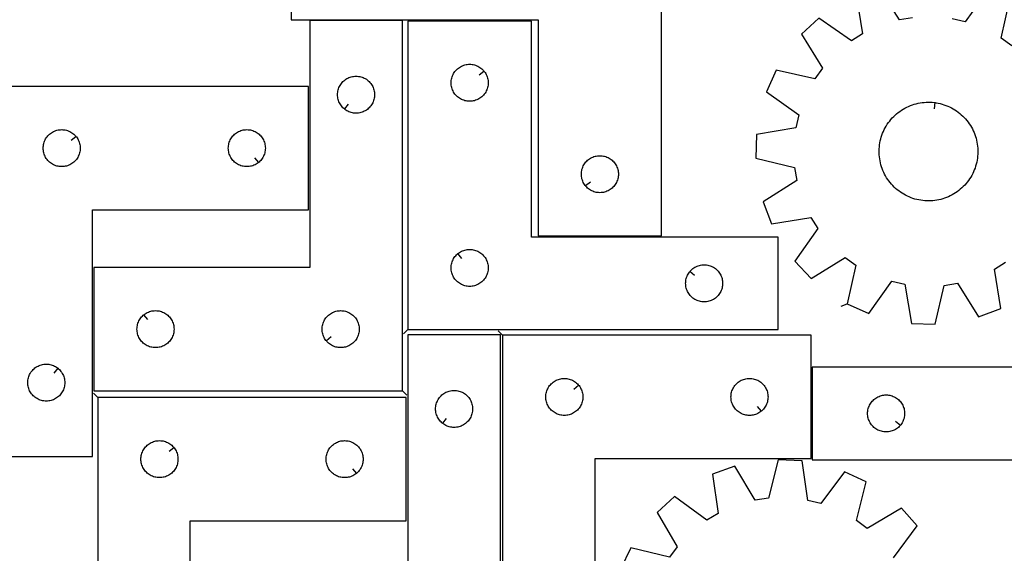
# Model space of a CAD drawing. Header units: millimetres. Extents: x 7 to 1243, y 7 to 1652.
# Tile 9 of 14: x 270 to 748, y 1162 to 1422. Entities that reach past the tile are written whole.
import ezdxf

# ---------------------------------------------------------------- set-up
doc = ezdxf.new("R2010")
doc.units = ezdxf.units.MM
doc.layers.add('CUT', color=7, linetype='CONTINUOUS', true_color=0x000000)
doc.layers.add('LEADIN', color=1, linetype='CONTINUOUS', true_color=0xff0000)

msp = doc.modelspace()

# ---------------------------------------------------------------- linework, layer by layer
at = {"layer": 'CUT'}
for points in [[(581.63434, 1466.433401), (401.63434, 1466.433401), (401.63434, 1421.433401), (521.63434, 1421.433401), (521.63434, 1316.433401), (581.63434, 1316.433401)], [(455.620831, 1241.086177), (455.620831, 1421.086177), (410.620831, 1421.086177), (410.620831, 1301.086177), (305.620831, 1301.086177), (305.620831, 1241.086177)], [(458.329641, 1270.868243), (638.329641, 1270.868243), (638.329641, 1315.868243), (518.329641, 1315.868243), (518.329641, 1420.868243), (458.329641, 1420.868243)], [(495.28301, 1396.574725), (495.469821, 1396.347096), (495.812867, 1395.868375), (496.123869, 1395.368243), (496.401495, 1394.848841), (496.644557, 1394.312394), (496.852012, 1393.761198), (497.022973, 1393.197614), (497.156708, 1392.624056), (497.252644, 1392.042979), (497.310371, 1391.456871), (497.329641, 1390.868243), (497.310371, 1390.279615), (497.252644, 1389.693507), (497.156708, 1389.11243), (497.022973, 1388.538871), (496.852012, 1387.975288), (496.644557, 1387.424092), (496.401495, 1386.887645), (496.123869, 1386.368243), (495.812867, 1385.868111), (495.469821, 1385.38939), (495.096199, 1384.93413), (494.693602, 1384.504282), (494.263753, 1384.101685), (493.808494, 1383.728063), (493.329773, 1383.385016), (492.829641, 1383.074014), (492.310239, 1382.796388), (491.773792, 1382.553327), (491.222596, 1382.345872), (490.659012, 1382.17491), (490.085454, 1382.041175), (489.504376, 1381.945239), (488.918269, 1381.887512), (488.329641, 1381.868243), (487.741013, 1381.887512), (487.154905, 1381.945239), (486.573828, 1382.041175), (486.000269, 1382.17491), (485.436686, 1382.345872), (484.88549, 1382.553327), (484.349043, 1382.796388), (483.829641, 1383.074014), (483.329509, 1383.385016), (482.850788, 1383.728063), (482.395528, 1384.101685), (481.96568, 1384.504282), (481.563082, 1384.93413), (481.189461, 1385.38939), (480.846414, 1385.868111), (480.535412, 1386.368243), (480.257786, 1386.887645), (480.014725, 1387.424092), (479.80727, 1387.975288), (479.636308, 1388.538871), (479.502573, 1389.11243), (479.406637, 1389.693507), (479.34891, 1390.279615), (479.329641, 1390.868243), (479.34891, 1391.456871), (479.406637, 1392.042979), (479.502573, 1392.624056), (479.636308, 1393.197614), (479.80727, 1393.761198), (480.014725, 1394.312394), (480.257786, 1394.848841), (480.535412, 1395.368243), (480.846414, 1395.868375), (481.189461, 1396.347096), (481.563082, 1396.802355), (481.96568, 1397.232204), (482.395528, 1397.634801), (482.850788, 1398.008423), (483.329509, 1398.351469), (483.829641, 1398.662471), (484.349043, 1398.940097), (484.88549, 1399.183159), (485.436686, 1399.390614), (486.000269, 1399.561575), (486.573828, 1399.69531), (487.154905, 1399.791247), (487.741013, 1399.848973), (488.329641, 1399.868243), (488.918269, 1399.848973), (489.504376, 1399.791247), (490.085454, 1399.69531), (490.659012, 1399.561575), (491.222596, 1399.390614), (491.773792, 1399.183159), (492.310239, 1398.940097), (492.829641, 1398.662471), (493.329773, 1398.351469), (493.808494, 1398.008423), (494.263753, 1397.634801), (494.693602, 1397.232204), (495.096199, 1396.802355)], [(427.414349, 1378.132808), (427.186719, 1378.319619), (426.75687, 1378.722216), (426.354273, 1379.152065), (425.980651, 1379.607324), (425.637605, 1380.086045), (425.326603, 1380.586177), (425.048976, 1381.105579), (424.805915, 1381.642026), (424.59846, 1382.193222), (424.427499, 1382.756806), (424.293764, 1383.330364), (424.197827, 1383.911441), (424.140101, 1384.497549), (424.120831, 1385.086177), (424.140101, 1385.674805), (424.197827, 1386.260913), (424.293764, 1386.84199), (424.427499, 1387.415549), (424.59846, 1387.979132), (424.805915, 1388.530328), (425.048976, 1389.066775), (425.326603, 1389.586177), (425.637605, 1390.086309), (425.980651, 1390.56503), (426.354273, 1391.02029), (426.75687, 1391.450138), (427.186719, 1391.852735), (427.641978, 1392.226357), (428.120699, 1392.569404), (428.620831, 1392.880406), (429.140233, 1393.158032), (429.67668, 1393.401093), (430.227876, 1393.608548), (430.79146, 1393.77951), (431.365018, 1393.913245), (431.946095, 1394.009181), (432.532203, 1394.066908), (433.120831, 1394.086177), (433.709459, 1394.066908), (434.295567, 1394.009181), (434.876644, 1393.913245), (435.450203, 1393.77951), (436.013786, 1393.608548), (436.564982, 1393.401093), (437.101429, 1393.158032), (437.620831, 1392.880406), (438.120963, 1392.569404), (438.599684, 1392.226357), (439.054944, 1391.852735), (439.484792, 1391.450138), (439.887389, 1391.02029), (440.261011, 1390.56503), (440.604058, 1390.086309), (440.91506, 1389.586177), (441.192686, 1389.066775), (441.435747, 1388.530328), (441.643202, 1387.979132), (441.814164, 1387.415549), (441.947899, 1386.84199), (442.043835, 1386.260913), (442.101561, 1385.674805), (442.120831, 1385.086177), (442.101561, 1384.497549), (442.043835, 1383.911441), (441.947899, 1383.330364), (441.814164, 1382.756806), (441.643202, 1382.193222), (441.435747, 1381.642026), (441.192686, 1381.105579), (440.91506, 1380.586177), (440.604058, 1380.086045), (440.261011, 1379.607324), (439.887389, 1379.152065), (439.484792, 1378.722216), (439.054944, 1378.319619), (438.599684, 1377.945997), (438.120963, 1377.602951), (437.620831, 1377.291949), (437.101429, 1377.014323), (436.564982, 1376.771261), (436.013786, 1376.563806), (435.450203, 1376.392845), (434.876644, 1376.25911), (434.295567, 1376.163173), (433.709459, 1376.105447), (433.120831, 1376.086177), (432.532203, 1376.105447), (431.946095, 1376.163173), (431.365018, 1376.25911), (430.79146, 1376.392845), (430.227876, 1376.563806), (429.67668, 1376.771261), (429.140233, 1377.014323), (428.620831, 1377.291949), (428.120699, 1377.602951), (427.641978, 1377.945997)], [(260.014228, 1389.095343), (260.014228, 1209.095343), (305.014228, 1209.095343), (305.014228, 1329.095343), (410.014228, 1329.095343), (410.014228, 1389.095343)], [(714.635783, 1381.214434), (715.120834, 1381.148101), (716.084716, 1380.975978), (717.040775, 1380.764683), (717.987421, 1380.514567), (718.923076, 1380.226048), (719.846185, 1379.899604), (720.75521, 1379.535779), (721.648639, 1379.13518), (722.524984, 1378.698472), (723.382788, 1378.226383), (724.220622, 1377.719698), (725.037091, 1377.17926), (725.830838, 1376.60597), (726.60054, 1376.000781), (727.344917, 1375.364701), (728.062729, 1374.698788), (728.752783, 1374.00415), (729.413929, 1373.281944), (730.045067, 1372.533372), (730.645146, 1371.75968), (731.213169, 1370.962155), (731.748189, 1370.142125), (732.249315, 1369.300955), (732.715715, 1368.440045), (733.146611, 1367.560827), (733.541286, 1366.664766), (733.899084, 1365.753351), (734.219409, 1364.828102), (734.501727, 1363.890556), (734.74557, 1362.942276), (734.95053, 1361.984838), (735.116268, 1361.019838), (735.242506, 1360.04888), (735.329036, 1359.073581), (735.375712, 1358.095564), (735.382458, 1357.116458), (735.349262, 1356.137891), (735.276179, 1355.161492), (735.16333, 1354.188887), (735.010905, 1353.221695), (734.819156, 1352.261524), (734.588402, 1351.309974), (734.319029, 1350.368628), (734.011483, 1349.439052), (733.666277, 1348.522794), (733.283985, 1347.62138), (732.865245, 1346.736308), (732.410751, 1345.869054), (731.921262, 1345.021058), (731.397592, 1344.193735), (730.840613, 1343.388459), (730.25125, 1342.606572), (729.630486, 1341.849375), (728.979354, 1341.118128), (728.298937, 1340.414049), (727.590368, 1339.738308), (726.854826, 1339.092032), (726.093536, 1338.476295), (725.307764, 1337.892122), (724.498818, 1337.340487), (723.668045, 1336.822306), (722.816828, 1336.338442), (721.946583, 1335.889701), (721.058758, 1335.476829), (720.154832, 1335.100514), (719.236309, 1334.761382), (718.304718, 1334.459998), (717.361609, 1334.196862), (716.408551, 1333.972414), (715.447132, 1333.787027), (714.478952, 1333.641008), (713.505621, 1333.534602), (712.52876, 1333.467985), (711.549995, 1333.441269), (710.570954, 1333.454497), (709.593268, 1333.507648), (708.618564, 1333.600633), (707.648463, 1333.733297), (706.684581, 1333.90542), (705.728521, 1334.116715), (704.781876, 1334.366831), (703.84622, 1334.655351), (702.923112, 1334.981795), (702.014086, 1335.345619), (701.120658, 1335.746218), (700.244312, 1336.182926), (699.386509, 1336.655016), (698.548675, 1337.161701), (697.732205, 1337.702138), (696.938459, 1338.275428), (696.168757, 1338.880617), (695.42438, 1339.516698), (694.706567, 1340.182611), (694.016514, 1340.877248), (693.355368, 1341.599454), (692.72423, 1342.348026), (692.12415, 1343.121718), (691.556128, 1343.919243), (691.021108, 1344.739273), (690.519981, 1345.580443), (690.053582, 1346.441353), (689.622686, 1347.320571), (689.22801, 1348.216633), (688.870213, 1349.128047), (688.549888, 1350.053297), (688.267569, 1350.990842), (688.023727, 1351.939123), (687.818766, 1352.89656), (687.653029, 1353.861561), (687.52679, 1354.832519), (687.440261, 1355.807817), (687.393584, 1356.785834), (687.386839, 1357.764941), (687.420035, 1358.743507), (687.493118, 1359.719906), (687.605966, 1360.692511), (687.758392, 1361.659704), (687.950141, 1362.619874), (688.180894, 1363.571424), (688.450268, 1364.512771), (688.757814, 1365.442346), (689.10302, 1366.358604), (689.485311, 1367.260019), (689.904052, 1368.14509), (690.358545, 1369.012345), (690.848034, 1369.86034), (691.371704, 1370.687664), (691.928684, 1371.492939), (692.518046, 1372.274826), (693.13881, 1373.032023), (693.789942, 1373.76327), (694.470359, 1374.46735), (695.178928, 1375.14309), (695.91447, 1375.789367), (696.675761, 1376.405103), (697.461533, 1376.989276), (698.270478, 1377.540912), (699.101251, 1378.059093), (699.952469, 1378.542957), (700.822714, 1378.991698), (701.710538, 1379.404569), (702.614464, 1379.780884), (703.532987, 1380.120016), (704.464579, 1380.421401), (705.407688, 1380.684536), (706.360745, 1380.908984), (707.322164, 1381.094372), (708.290345, 1381.24039), (709.263676, 1381.346796), (710.240537, 1381.413413), (711.219302, 1381.44013), (712.198342, 1381.426902), (713.176028, 1381.373751), (714.150733, 1381.280766)], [(296.967597, 1364.801825), (297.154408, 1364.574196), (297.497454, 1364.095475), (297.808456, 1363.595343), (298.086082, 1363.075941), (298.329143, 1362.539494), (298.536599, 1361.988298), (298.70756, 1361.424714), (298.841295, 1360.851156), (298.937231, 1360.270079), (298.994958, 1359.683971), (299.014228, 1359.095343), (298.994958, 1358.506715), (298.937231, 1357.920607), (298.841295, 1357.33953), (298.70756, 1356.765971), (298.536599, 1356.202388), (298.329143, 1355.651192), (298.086082, 1355.114745), (297.808456, 1354.595343), (297.497454, 1354.095211), (297.154408, 1353.61649), (296.780786, 1353.161231), (296.378189, 1352.731382), (295.94834, 1352.328785), (295.493081, 1351.955163), (295.01436, 1351.612116), (294.514228, 1351.301114), (293.994826, 1351.023488), (293.458379, 1350.780427), (292.907183, 1350.572972), (292.343599, 1350.40201), (291.770041, 1350.268275), (291.188963, 1350.172339), (290.602856, 1350.114613), (290.014228, 1350.095343), (289.4256, 1350.114613), (288.839492, 1350.172339), (288.258415, 1350.268275), (287.684856, 1350.40201), (287.121273, 1350.572972), (286.570077, 1350.780427), (286.033629, 1351.023488), (285.514228, 1351.301114), (285.014096, 1351.612116), (284.535375, 1351.955163), (284.080115, 1352.328785), (283.650267, 1352.731382), (283.247669, 1353.161231), (282.874048, 1353.61649), (282.531001, 1354.095211), (282.219999, 1354.595343), (281.942373, 1355.114745), (281.699312, 1355.651192), (281.491857, 1356.202388), (281.320895, 1356.765971), (281.18716, 1357.33953), (281.091224, 1357.920607), (281.033497, 1358.506715), (281.014228, 1359.095343), (281.033497, 1359.683971), (281.091224, 1360.270079), (281.18716, 1360.851156), (281.320895, 1361.424714), (281.491857, 1361.988298), (281.699312, 1362.539494), (281.942373, 1363.075941), (282.219999, 1363.595343), (282.531001, 1364.095475), (282.874048, 1364.574196), (283.247669, 1365.029455), (283.650267, 1365.459304), (284.080115, 1365.861901), (284.535375, 1366.235523), (285.014096, 1366.578569), (285.514228, 1366.889572), (286.033629, 1367.167198), (286.570077, 1367.410259), (287.121273, 1367.617714), (287.684856, 1367.788675), (288.258415, 1367.92241), (288.839492, 1368.018347), (289.4256, 1368.076073), (290.014228, 1368.095343), (290.602856, 1368.076073), (291.188963, 1368.018347), (291.770041, 1367.92241), (292.343599, 1367.788675), (292.907183, 1367.617714), (293.458379, 1367.410259), (293.994826, 1367.167198), (294.514228, 1366.889572), (295.01436, 1366.578569), (295.493081, 1366.235523), (295.94834, 1365.861901), (296.378189, 1365.459304), (296.780786, 1365.029455)], [(385.72071, 1352.141974), (385.493081, 1351.955163), (385.01436, 1351.612116), (384.514228, 1351.301114), (383.994826, 1351.023488), (383.458379, 1350.780427), (382.907183, 1350.572972), (382.343599, 1350.40201), (381.770041, 1350.268275), (381.188963, 1350.172339), (380.602856, 1350.114613), (380.014228, 1350.095343), (379.4256, 1350.114613), (378.839492, 1350.172339), (378.258415, 1350.268275), (377.684856, 1350.40201), (377.121273, 1350.572972), (376.570077, 1350.780427), (376.033629, 1351.023488), (375.514228, 1351.301114), (375.014096, 1351.612116), (374.535375, 1351.955163), (374.080115, 1352.328785), (373.650267, 1352.731382), (373.247669, 1353.161231), (372.874048, 1353.61649), (372.531001, 1354.095211), (372.219999, 1354.595343), (371.942373, 1355.114745), (371.699312, 1355.651192), (371.491857, 1356.202388), (371.320895, 1356.765971), (371.18716, 1357.33953), (371.091224, 1357.920607), (371.033497, 1358.506715), (371.014228, 1359.095343), (371.033497, 1359.683971), (371.091224, 1360.270079), (371.18716, 1360.851156), (371.320895, 1361.424714), (371.491857, 1361.988298), (371.699312, 1362.539494), (371.942373, 1363.075941), (372.219999, 1363.595343), (372.531001, 1364.095475), (372.874048, 1364.574196), (373.247669, 1365.029455), (373.650267, 1365.459304), (374.080115, 1365.861901), (374.535375, 1366.235523), (375.014096, 1366.578569), (375.514228, 1366.889572), (376.033629, 1367.167198), (376.570077, 1367.410259), (377.121273, 1367.617714), (377.684856, 1367.788675), (378.258415, 1367.92241), (378.839492, 1368.018347), (379.4256, 1368.076073), (380.014228, 1368.095343), (380.602856, 1368.076073), (381.188963, 1368.018347), (381.770041, 1367.92241), (382.343599, 1367.788675), (382.907183, 1367.617714), (383.458379, 1367.410259), (383.994826, 1367.167198), (384.514228, 1366.889572), (385.01436, 1366.578569), (385.493081, 1366.235523), (385.94834, 1365.861901), (386.378189, 1365.459304), (386.780786, 1365.029455), (387.154408, 1364.574196), (387.497454, 1364.095475), (387.808456, 1363.595343), (388.086082, 1363.075941), (388.329143, 1362.539494), (388.536599, 1361.988298), (388.70756, 1361.424714), (388.841295, 1360.851156), (388.937231, 1360.270079), (388.994958, 1359.683971), (389.014228, 1359.095343), (388.994958, 1358.506715), (388.937231, 1357.920607), (388.841295, 1357.33953), (388.70756, 1356.765971), (388.536599, 1356.202388), (388.329143, 1355.651192), (388.086082, 1355.114745), (387.808456, 1354.595343), (387.497454, 1354.095211), (387.154408, 1353.61649), (386.780786, 1353.161231), (386.378189, 1352.731382), (385.94834, 1352.328785)], [(544.680971, 1340.726919), (544.49416, 1340.954548), (544.151114, 1341.433269), (543.840112, 1341.933401), (543.562486, 1342.452803), (543.319425, 1342.98925), (543.111969, 1343.540446), (542.941008, 1344.10403), (542.807273, 1344.677588), (542.711337, 1345.258666), (542.65361, 1345.844773), (542.63434, 1346.433401), (542.65361, 1347.02203), (542.711337, 1347.608137), (542.807273, 1348.189214), (542.941008, 1348.762773), (543.111969, 1349.326357), (543.319425, 1349.877552), (543.562486, 1350.414), (543.840112, 1350.933401), (544.151114, 1351.433533), (544.49416, 1351.912254), (544.867782, 1352.367514), (545.270379, 1352.797362), (545.700228, 1353.19996), (546.155488, 1353.573581), (546.634208, 1353.916628), (547.13434, 1354.22763), (547.653742, 1354.505256), (548.19019, 1354.748317), (548.741385, 1354.955773), (549.304969, 1355.126734), (549.878528, 1355.260469), (550.459605, 1355.356405), (551.045712, 1355.414132), (551.63434, 1355.433401), (552.222969, 1355.414132), (552.809076, 1355.356405), (553.390153, 1355.260469), (553.963712, 1355.126734), (554.527296, 1354.955773), (555.078491, 1354.748317), (555.614939, 1354.505256), (556.13434, 1354.22763), (556.634473, 1353.916628), (557.113193, 1353.573581), (557.568453, 1353.19996), (557.998301, 1352.797362), (558.400899, 1352.367514), (558.77452, 1351.912254), (559.117567, 1351.433533), (559.428569, 1350.933401), (559.706195, 1350.414), (559.949256, 1349.877552), (560.156712, 1349.326357), (560.327673, 1348.762773), (560.461408, 1348.189214), (560.557344, 1347.608137), (560.615071, 1347.02203), (560.63434, 1346.433401), (560.615071, 1345.844773), (560.557344, 1345.258666), (560.461408, 1344.677588), (560.327673, 1344.10403), (560.156712, 1343.540446), (559.949256, 1342.98925), (559.706195, 1342.452803), (559.428569, 1341.933401), (559.117567, 1341.433269), (558.77452, 1340.954548), (558.400899, 1340.499289), (557.998301, 1340.06944), (557.568453, 1339.666843), (557.113193, 1339.293221), (556.634473, 1338.950175), (556.13434, 1338.639173), (555.614939, 1338.361547), (555.078491, 1338.118486), (554.527296, 1337.91103), (553.963712, 1337.740069), (553.390153, 1337.606334), (552.809076, 1337.510398), (552.222969, 1337.452671), (551.63434, 1337.433401), (551.045712, 1337.452671), (550.459605, 1337.510398), (549.878528, 1337.606334), (549.304969, 1337.740069), (548.741385, 1337.91103), (548.19019, 1338.118486), (547.653742, 1338.361547), (547.13434, 1338.639173), (546.634208, 1338.950175), (546.155488, 1339.293221), (545.700228, 1339.666843), (545.270379, 1340.06944), (544.867782, 1340.499289)], [(482.623158, 1307.821612), (482.850788, 1308.008423), (483.329509, 1308.351469), (483.829641, 1308.662471), (484.349043, 1308.940097), (484.88549, 1309.183159), (485.436686, 1309.390614), (486.000269, 1309.561575), (486.573828, 1309.69531), (487.154905, 1309.791247), (487.741013, 1309.848973), (488.329641, 1309.868243), (488.918269, 1309.848973), (489.504376, 1309.791247), (490.085454, 1309.69531), (490.659012, 1309.561575), (491.222596, 1309.390614), (491.773792, 1309.183159), (492.310239, 1308.940097), (492.829641, 1308.662471), (493.329773, 1308.351469), (493.808494, 1308.008423), (494.263753, 1307.634801), (494.693602, 1307.232204), (495.096199, 1306.802355), (495.469821, 1306.347096), (495.812867, 1305.868375), (496.123869, 1305.368243), (496.401495, 1304.848841), (496.644557, 1304.312394), (496.852012, 1303.761198), (497.022973, 1303.197614), (497.156708, 1302.624056), (497.252644, 1302.042979), (497.310371, 1301.456871), (497.329641, 1300.868243), (497.310371, 1300.279615), (497.252644, 1299.693507), (497.156708, 1299.11243), (497.022973, 1298.538871), (496.852012, 1297.975288), (496.644557, 1297.424092), (496.401495, 1296.887645), (496.123869, 1296.368243), (495.812867, 1295.868111), (495.469821, 1295.38939), (495.096199, 1294.93413), (494.693602, 1294.504282), (494.263753, 1294.101685), (493.808494, 1293.728063), (493.329773, 1293.385016), (492.829641, 1293.074014), (492.310239, 1292.796388), (491.773792, 1292.553327), (491.222596, 1292.345872), (490.659012, 1292.17491), (490.085454, 1292.041175), (489.504376, 1291.945239), (488.918269, 1291.887512), (488.329641, 1291.868243), (487.741013, 1291.887512), (487.154905, 1291.945239), (486.573828, 1292.041175), (486.000269, 1292.17491), (485.436686, 1292.345872), (484.88549, 1292.553327), (484.349043, 1292.796388), (483.829641, 1293.074014), (483.329509, 1293.385016), (482.850788, 1293.728063), (482.395528, 1294.101685), (481.96568, 1294.504282), (481.563082, 1294.93413), (481.189461, 1295.38939), (480.846414, 1295.868111), (480.535412, 1296.368243), (480.257786, 1296.887645), (480.014725, 1297.424092), (479.80727, 1297.975288), (479.636308, 1298.538871), (479.502573, 1299.11243), (479.406637, 1299.693507), (479.34891, 1300.279615), (479.329641, 1300.868243), (479.34891, 1301.456871), (479.406637, 1302.042979), (479.502573, 1302.624056), (479.636308, 1303.197614), (479.80727, 1303.761198), (480.014725, 1304.312394), (480.257786, 1304.848841), (480.535412, 1305.368243), (480.846414, 1305.868375), (481.189461, 1306.347096), (481.563082, 1306.802355), (481.96568, 1307.232204), (482.395528, 1307.634801)], [(595.376272, 1299.074725), (595.563082, 1299.302355), (595.96568, 1299.732204), (596.395528, 1300.134801), (596.850788, 1300.508423), (597.329509, 1300.851469), (597.829641, 1301.162471), (598.349043, 1301.440097), (598.88549, 1301.683159), (599.436686, 1301.890614), (600.000269, 1302.061575), (600.573828, 1302.19531), (601.154905, 1302.291247), (601.741013, 1302.348973), (602.329641, 1302.368243), (602.918269, 1302.348973), (603.504376, 1302.291247), (604.085454, 1302.19531), (604.659012, 1302.061575), (605.222596, 1301.890614), (605.773792, 1301.683159), (606.310239, 1301.440097), (606.829641, 1301.162471), (607.329773, 1300.851469), (607.808494, 1300.508423), (608.263753, 1300.134801), (608.693602, 1299.732204), (609.096199, 1299.302355), (609.469821, 1298.847096), (609.812867, 1298.368375), (610.123869, 1297.868243), (610.401495, 1297.348841), (610.644557, 1296.812394), (610.852012, 1296.261198), (611.022973, 1295.697614), (611.156708, 1295.124056), (611.252644, 1294.542979), (611.310371, 1293.956871), (611.329641, 1293.368243), (611.310371, 1292.779615), (611.252644, 1292.193507), (611.156708, 1291.61243), (611.022973, 1291.038871), (610.852012, 1290.475288), (610.644557, 1289.924092), (610.401495, 1289.387645), (610.123869, 1288.868243), (609.812867, 1288.368111), (609.469821, 1287.88939), (609.096199, 1287.43413), (608.693602, 1287.004282), (608.263753, 1286.601685), (607.808494, 1286.228063), (607.329773, 1285.885016), (606.829641, 1285.574014), (606.310239, 1285.296388), (605.773792, 1285.053327), (605.222596, 1284.845872), (604.659012, 1284.67491), (604.085454, 1284.541175), (603.504376, 1284.445239), (602.918269, 1284.387512), (602.329641, 1284.368243), (601.741013, 1284.387512), (601.154905, 1284.445239), (600.573828, 1284.541175), (600.000269, 1284.67491), (599.436686, 1284.845872), (598.88549, 1285.053327), (598.349043, 1285.296388), (597.829641, 1285.574014), (597.329509, 1285.885016), (596.850788, 1286.228063), (596.395528, 1286.601685), (595.96568, 1287.004282), (595.563082, 1287.43413), (595.189461, 1287.88939), (594.846414, 1288.368111), (594.535412, 1288.868243), (594.257786, 1289.387645), (594.014725, 1289.924092), (593.80727, 1290.475288), (593.636308, 1291.038871), (593.502573, 1291.61243), (593.406637, 1292.193507), (593.34891, 1292.779615), (593.329641, 1293.368243), (593.34891, 1293.956871), (593.406637, 1294.542979), (593.502573, 1295.124056), (593.636308, 1295.697614), (593.80727, 1296.261198), (594.014725, 1296.812394), (594.257786, 1297.348841), (594.535412, 1297.868243), (594.846414, 1298.368375), (595.189461, 1298.847096)], [(329.914349, 1278.039546), (330.141978, 1278.226357), (330.620699, 1278.569404), (331.120831, 1278.880406), (331.640233, 1279.158032), (332.17668, 1279.401093), (332.727876, 1279.608548), (333.29146, 1279.77951), (333.865018, 1279.913245), (334.446095, 1280.009181), (335.032203, 1280.066908), (335.620831, 1280.086177), (336.209459, 1280.066908), (336.795567, 1280.009181), (337.376644, 1279.913245), (337.950203, 1279.77951), (338.513786, 1279.608548), (339.064982, 1279.401093), (339.601429, 1279.158032), (340.120831, 1278.880406), (340.620963, 1278.569404), (341.099684, 1278.226357), (341.554944, 1277.852735), (341.984792, 1277.450138), (342.387389, 1277.02029), (342.761011, 1276.56503), (343.104058, 1276.086309), (343.41506, 1275.586177), (343.692686, 1275.066775), (343.935747, 1274.530328), (344.143202, 1273.979132), (344.314164, 1273.415549), (344.447899, 1272.84199), (344.543835, 1272.260913), (344.601561, 1271.674805), (344.620831, 1271.086177), (344.601561, 1270.497549), (344.543835, 1269.911441), (344.447899, 1269.330364), (344.314164, 1268.756806), (344.143202, 1268.193222), (343.935747, 1267.642026), (343.692686, 1267.105579), (343.41506, 1266.586177), (343.104058, 1266.086045), (342.761011, 1265.607324), (342.387389, 1265.152065), (341.984792, 1264.722216), (341.554944, 1264.319619), (341.099684, 1263.945997), (340.620963, 1263.602951), (340.120831, 1263.291949), (339.601429, 1263.014323), (339.064982, 1262.771261), (338.513786, 1262.563806), (337.950203, 1262.392845), (337.376644, 1262.25911), (336.795567, 1262.163173), (336.209459, 1262.105447), (335.620831, 1262.086177), (335.032203, 1262.105447), (334.446095, 1262.163173), (333.865018, 1262.25911), (333.29146, 1262.392845), (332.727876, 1262.563806), (332.17668, 1262.771261), (331.640233, 1263.014323), (331.120831, 1263.291949), (330.620699, 1263.602951), (330.141978, 1263.945997), (329.686719, 1264.319619), (329.25687, 1264.722216), (328.854273, 1265.152065), (328.480651, 1265.607324), (328.137605, 1266.086045), (327.826603, 1266.586177), (327.548976, 1267.105579), (327.305915, 1267.642026), (327.09846, 1268.193222), (326.927499, 1268.756806), (326.793764, 1269.330364), (326.697827, 1269.911441), (326.640101, 1270.497549), (326.620831, 1271.086177), (326.640101, 1271.674805), (326.697827, 1272.260913), (326.793764, 1272.84199), (326.927499, 1273.415549), (327.09846, 1273.979132), (327.305915, 1274.530328), (327.548976, 1275.066775), (327.826603, 1275.586177), (328.137605, 1276.086309), (328.480651, 1276.56503), (328.854273, 1277.02029), (329.25687, 1277.450138), (329.686719, 1277.852735)], [(418.667462, 1265.379695), (418.480651, 1265.607324), (418.137605, 1266.086045), (417.826603, 1266.586177), (417.548976, 1267.105579), (417.305915, 1267.642026), (417.09846, 1268.193222), (416.927499, 1268.756806), (416.793764, 1269.330364), (416.697827, 1269.911441), (416.640101, 1270.497549), (416.620831, 1271.086177), (416.640101, 1271.674805), (416.697827, 1272.260913), (416.793764, 1272.84199), (416.927499, 1273.415549), (417.09846, 1273.979132), (417.305915, 1274.530328), (417.548976, 1275.066775), (417.826603, 1275.586177), (418.137605, 1276.086309), (418.480651, 1276.56503), (418.854273, 1277.02029), (419.25687, 1277.450138), (419.686719, 1277.852735), (420.141978, 1278.226357), (420.620699, 1278.569404), (421.120831, 1278.880406), (421.640233, 1279.158032), (422.17668, 1279.401093), (422.727876, 1279.608548), (423.29146, 1279.77951), (423.865018, 1279.913245), (424.446095, 1280.009181), (425.032203, 1280.066908), (425.620831, 1280.086177), (426.209459, 1280.066908), (426.795567, 1280.009181), (427.376644, 1279.913245), (427.950203, 1279.77951), (428.513786, 1279.608548), (429.064982, 1279.401093), (429.601429, 1279.158032), (430.120831, 1278.880406), (430.620963, 1278.569404), (431.099684, 1278.226357), (431.554944, 1277.852735), (431.984792, 1277.450138), (432.387389, 1277.02029), (432.761011, 1276.56503), (433.104058, 1276.086309), (433.41506, 1275.586177), (433.692686, 1275.066775), (433.935747, 1274.530328), (434.143202, 1273.979132), (434.314164, 1273.415549), (434.447899, 1272.84199), (434.543835, 1272.260913), (434.601561, 1271.674805), (434.620831, 1271.086177), (434.601561, 1270.497549), (434.543835, 1269.911441), (434.447899, 1269.330364), (434.314164, 1268.756806), (434.143202, 1268.193222), (433.935747, 1267.642026), (433.692686, 1267.105579), (433.41506, 1266.586177), (433.104058, 1266.086045), (432.761011, 1265.607324), (432.387389, 1265.152065), (431.984792, 1264.722216), (431.554944, 1264.319619), (431.099684, 1263.945997), (430.620963, 1263.602951), (430.120831, 1263.291949), (429.601429, 1263.014323), (429.064982, 1262.771261), (428.513786, 1262.563806), (427.950203, 1262.392845), (427.376644, 1262.25911), (426.795567, 1262.163173), (426.209459, 1262.105447), (425.620831, 1262.086177), (425.032203, 1262.105447), (424.446095, 1262.163173), (423.865018, 1262.25911), (423.29146, 1262.392845), (422.727876, 1262.563806), (422.17668, 1262.771261), (421.640233, 1263.014323), (421.120831, 1263.291949), (420.620699, 1263.602951), (420.141978, 1263.945997), (419.686719, 1264.319619), (419.25687, 1264.722216), (418.854273, 1265.152065)], [(503.276654, 1088.310542), (503.276654, 1268.310542), (458.276654, 1268.310542), (458.276654, 1148.310542), (353.276654, 1148.310542), (353.276654, 1088.310542)], [(504.369513, 1268.13172), (504.369513, 1088.13172), (549.369513, 1088.13172), (549.369513, 1208.13172), (654.369513, 1208.13172), (654.369513, 1268.13172)], [(288.22071, 1252.048712), (288.44834, 1251.861901), (288.878189, 1251.459304), (289.280786, 1251.029455), (289.654408, 1250.574196), (289.997454, 1250.095475), (290.308456, 1249.595343), (290.586082, 1249.075941), (290.829143, 1248.539494), (291.036599, 1247.988298), (291.20756, 1247.424714), (291.341295, 1246.851156), (291.437231, 1246.270079), (291.494958, 1245.683971), (291.514228, 1245.095343), (291.494958, 1244.506715), (291.437231, 1243.920607), (291.341295, 1243.33953), (291.20756, 1242.765971), (291.036599, 1242.202388), (290.829143, 1241.651192), (290.586082, 1241.114745), (290.308456, 1240.595343), (289.997454, 1240.095211), (289.654408, 1239.61649), (289.280786, 1239.161231), (288.878189, 1238.731382), (288.44834, 1238.328785), (287.993081, 1237.955163), (287.51436, 1237.612116), (287.014228, 1237.301114), (286.494826, 1237.023488), (285.958379, 1236.780427), (285.407183, 1236.572972), (284.843599, 1236.40201), (284.270041, 1236.268275), (283.688963, 1236.172339), (283.102856, 1236.114613), (282.514228, 1236.095343), (281.9256, 1236.114613), (281.339492, 1236.172339), (280.758415, 1236.268275), (280.184856, 1236.40201), (279.621273, 1236.572972), (279.070077, 1236.780427), (278.533629, 1237.023488), (278.014228, 1237.301114), (277.514096, 1237.612116), (277.035375, 1237.955163), (276.580115, 1238.328785), (276.150267, 1238.731382), (275.747669, 1239.161231), (275.374048, 1239.61649), (275.031001, 1240.095211), (274.719999, 1240.595343), (274.442373, 1241.114745), (274.199312, 1241.651192), (273.991857, 1242.202388), (273.820895, 1242.765971), (273.68716, 1243.33953), (273.591224, 1243.920607), (273.533497, 1244.506715), (273.514228, 1245.095343), (273.533497, 1245.683971), (273.591224, 1246.270079), (273.68716, 1246.851156), (273.820895, 1247.424714), (273.991857, 1247.988298), (274.199312, 1248.539494), (274.442373, 1249.075941), (274.719999, 1249.595343), (275.031001, 1250.095475), (275.374048, 1250.574196), (275.747669, 1251.029455), (276.150267, 1251.459304), (276.580115, 1251.861901), (277.035375, 1252.235523), (277.514096, 1252.578569), (278.014228, 1252.889572), (278.533629, 1253.167198), (279.070077, 1253.410259), (279.621273, 1253.617714), (280.184856, 1253.788675), (280.758415, 1253.92241), (281.339492, 1254.018347), (281.9256, 1254.076073), (282.514228, 1254.095343), (283.102856, 1254.076073), (283.688963, 1254.018347), (284.270041, 1253.92241), (284.843599, 1253.788675), (285.407183, 1253.617714), (285.958379, 1253.410259), (286.494826, 1253.167198), (287.014228, 1252.889572), (287.51436, 1252.578569), (287.993081, 1252.235523)], [(834.793581, 1252.6043), (654.793581, 1252.6043), (654.793581, 1207.6043), (774.793581, 1207.6043), (774.793581, 1102.6043), (834.793581, 1102.6043)], [(541.322883, 1243.838202), (541.509693, 1243.610573), (541.85274, 1243.131852), (542.163742, 1242.63172), (542.441368, 1242.112318), (542.684429, 1241.575871), (542.891885, 1241.024675), (543.062846, 1240.461091), (543.196581, 1239.887533), (543.292517, 1239.306456), (543.350244, 1238.720348), (543.369513, 1238.13172), (543.350244, 1237.543092), (543.292517, 1236.956984), (543.196581, 1236.375907), (543.062846, 1235.802348), (542.891885, 1235.238765), (542.684429, 1234.687569), (542.441368, 1234.151122), (542.163742, 1233.63172), (541.85274, 1233.131588), (541.509693, 1232.652867), (541.136072, 1232.197608), (540.733474, 1231.767759), (540.303626, 1231.365162), (539.848366, 1230.99154), (539.369645, 1230.648493), (538.869513, 1230.337491), (538.350112, 1230.059865), (537.813664, 1229.816804), (537.262469, 1229.609349), (536.698885, 1229.438387), (536.125326, 1229.304652), (535.544249, 1229.208716), (534.958142, 1229.15099), (534.369513, 1229.13172), (533.780885, 1229.15099), (533.194778, 1229.208716), (532.6137, 1229.304652), (532.040142, 1229.438387), (531.476558, 1229.609349), (530.925362, 1229.816804), (530.388915, 1230.059865), (529.869513, 1230.337491), (529.369381, 1230.648493), (528.89066, 1230.99154), (528.435401, 1231.365162), (528.005552, 1231.767759), (527.602955, 1232.197608), (527.229333, 1232.652867), (526.886287, 1233.131588), (526.575285, 1233.63172), (526.297659, 1234.151122), (526.054598, 1234.687569), (525.847142, 1235.238765), (525.676181, 1235.802348), (525.542446, 1236.375907), (525.44651, 1236.956984), (525.388783, 1237.543092), (525.369513, 1238.13172), (525.388783, 1238.720348), (525.44651, 1239.306456), (525.542446, 1239.887533), (525.676181, 1240.461091), (525.847142, 1241.024675), (526.054598, 1241.575871), (526.297659, 1242.112318), (526.575285, 1242.63172), (526.886287, 1243.131852), (527.229333, 1243.610573), (527.602955, 1244.065832), (528.005552, 1244.495681), (528.435401, 1244.898278), (528.89066, 1245.2719), (529.369381, 1245.614946), (529.869513, 1245.925948), (530.388915, 1246.203575), (530.925362, 1246.446636), (531.476558, 1246.654091), (532.040142, 1246.825052), (532.6137, 1246.958787), (533.194778, 1247.054724), (533.780885, 1247.11245), (534.369513, 1247.13172), (534.958142, 1247.11245), (535.544249, 1247.054724), (536.125326, 1246.958787), (536.698885, 1246.825052), (537.262469, 1246.654091), (537.813664, 1246.446636), (538.350112, 1246.203575), (538.869513, 1245.925948), (539.369645, 1245.614946), (539.848366, 1245.2719), (540.303626, 1244.898278), (540.733474, 1244.495681), (541.136072, 1244.065832)], [(630.075996, 1231.178351), (629.848366, 1230.99154), (629.369645, 1230.648493), (628.869513, 1230.337491), (628.350112, 1230.059865), (627.813664, 1229.816804), (627.262469, 1229.609349), (626.698885, 1229.438387), (626.125326, 1229.304652), (625.544249, 1229.208716), (624.958142, 1229.15099), (624.369513, 1229.13172), (623.780885, 1229.15099), (623.194778, 1229.208716), (622.6137, 1229.304652), (622.040142, 1229.438387), (621.476558, 1229.609349), (620.925362, 1229.816804), (620.388915, 1230.059865), (619.869513, 1230.337491), (619.369381, 1230.648493), (618.89066, 1230.99154), (618.435401, 1231.365162), (618.005552, 1231.767759), (617.602955, 1232.197608), (617.229333, 1232.652867), (616.886287, 1233.131588), (616.575285, 1233.63172), (616.297659, 1234.151122), (616.054598, 1234.687569), (615.847142, 1235.238765), (615.676181, 1235.802348), (615.542446, 1236.375907), (615.44651, 1236.956984), (615.388783, 1237.543092), (615.369513, 1238.13172), (615.388783, 1238.720348), (615.44651, 1239.306456), (615.542446, 1239.887533), (615.676181, 1240.461091), (615.847142, 1241.024675), (616.054598, 1241.575871), (616.297659, 1242.112318), (616.575285, 1242.63172), (616.886287, 1243.131852), (617.229333, 1243.610573), (617.602955, 1244.065832), (618.005552, 1244.495681), (618.435401, 1244.898278), (618.89066, 1245.2719), (619.369381, 1245.614946), (619.869513, 1245.925948), (620.388915, 1246.203575), (620.925362, 1246.446636), (621.476558, 1246.654091), (622.040142, 1246.825052), (622.6137, 1246.958787), (623.194778, 1247.054724), (623.780885, 1247.11245), (624.369513, 1247.13172), (624.958142, 1247.11245), (625.544249, 1247.054724), (626.125326, 1246.958787), (626.698885, 1246.825052), (627.262469, 1246.654091), (627.813664, 1246.446636), (628.350112, 1246.203575), (628.869513, 1245.925948), (629.369645, 1245.614946), (629.848366, 1245.2719), (630.303626, 1244.898278), (630.733474, 1244.495681), (631.136072, 1244.065832), (631.509693, 1243.610573), (631.85274, 1243.131852), (632.163742, 1242.63172), (632.441368, 1242.112318), (632.684429, 1241.575871), (632.891885, 1241.024675), (633.062846, 1240.461091), (633.196581, 1239.887533), (633.292517, 1239.306456), (633.350244, 1238.720348), (633.369513, 1238.13172), (633.350244, 1237.543092), (633.292517, 1236.956984), (633.196581, 1236.375907), (633.062846, 1235.802348), (632.891885, 1235.238765), (632.684429, 1234.687569), (632.441368, 1234.151122), (632.163742, 1233.63172), (631.85274, 1233.131588), (631.509693, 1232.652867), (631.136072, 1232.197608), (630.733474, 1231.767759), (630.303626, 1231.365162)], [(475.070171, 1225.357173), (474.842542, 1225.543984), (474.412693, 1225.946581), (474.010096, 1226.37643), (473.636474, 1226.83169), (473.293427, 1227.31041), (472.982425, 1227.810542), (472.704799, 1228.329944), (472.461738, 1228.866392), (472.254283, 1229.417587), (472.083321, 1229.981171), (471.949586, 1230.55473), (471.85365, 1231.135807), (471.795924, 1231.721914), (471.776654, 1232.310542), (471.795924, 1232.899171), (471.85365, 1233.485278), (471.949586, 1234.066355), (472.083321, 1234.639914), (472.254283, 1235.203498), (472.461738, 1235.754693), (472.704799, 1236.291141), (472.982425, 1236.810542), (473.293427, 1237.310675), (473.636474, 1237.789395), (474.010096, 1238.244655), (474.412693, 1238.674503), (474.842542, 1239.077101), (475.297801, 1239.450722), (475.776522, 1239.793769), (476.276654, 1240.104771), (476.796056, 1240.382397), (477.332503, 1240.625458), (477.883699, 1240.832914), (478.447283, 1241.003875), (479.020841, 1241.13761), (479.601918, 1241.233546), (480.188026, 1241.291273), (480.776654, 1241.310542), (481.365282, 1241.291273), (481.95139, 1241.233546), (482.532467, 1241.13761), (483.106025, 1241.003875), (483.669609, 1240.832914), (484.220805, 1240.625458), (484.757252, 1240.382397), (485.276654, 1240.104771), (485.776786, 1239.793769), (486.255507, 1239.450722), (486.710766, 1239.077101), (487.140615, 1238.674503), (487.543212, 1238.244655), (487.916834, 1237.789395), (488.25988, 1237.310675), (488.570883, 1236.810542), (488.848509, 1236.291141), (489.09157, 1235.754693), (489.299025, 1235.203498), (489.469986, 1234.639914), (489.603721, 1234.066355), (489.699658, 1233.485278), (489.757384, 1232.899171), (489.776654, 1232.310542), (489.757384, 1231.721914), (489.699658, 1231.135807), (489.603721, 1230.55473), (489.469986, 1229.981171), (489.299025, 1229.417587), (489.09157, 1228.866392), (488.848509, 1228.329944), (488.570883, 1227.810542), (488.25988, 1227.31041), (487.916834, 1226.83169), (487.543212, 1226.37643), (487.140615, 1225.946581), (486.710766, 1225.543984), (486.255507, 1225.170362), (485.776786, 1224.827316), (485.276654, 1224.516314), (484.757252, 1224.238688), (484.220805, 1223.995627), (483.669609, 1223.788171), (483.106025, 1223.61721), (482.532467, 1223.483475), (481.95139, 1223.387539), (481.365282, 1223.329812), (480.776654, 1223.310542), (480.188026, 1223.329812), (479.601918, 1223.387539), (479.020841, 1223.483475), (478.447283, 1223.61721), (477.883699, 1223.788171), (477.332503, 1223.995627), (476.796056, 1224.238688), (476.276654, 1224.516314), (475.776522, 1224.827316), (475.297801, 1225.170362)], [(307.54682, 1237.87879), (307.54682, 1057.87879), (352.54682, 1057.87879), (352.54682, 1177.87879), (457.54682, 1177.87879), (457.54682, 1237.87879)], [(697.74695, 1224.397817), (697.560139, 1224.170187), (697.157542, 1223.740339), (696.727693, 1223.337742), (696.272434, 1222.96412), (695.793713, 1222.621073), (695.293581, 1222.310071), (694.774179, 1222.032445), (694.237732, 1221.789384), (693.686536, 1221.581929), (693.122953, 1221.410967), (692.549394, 1221.277232), (691.968317, 1221.181296), (691.382209, 1221.123569), (690.793581, 1221.1043), (690.204953, 1221.123569), (689.618845, 1221.181296), (689.037768, 1221.277232), (688.46421, 1221.410967), (687.900626, 1221.581929), (687.34943, 1221.789384), (686.812983, 1222.032445), (686.293581, 1222.310071), (685.793449, 1222.621073), (685.314728, 1222.96412), (684.859469, 1223.337742), (684.42962, 1223.740339), (684.027023, 1224.170187), (683.653401, 1224.625447), (683.310355, 1225.104168), (682.999352, 1225.6043), (682.721726, 1226.123702), (682.478665, 1226.660149), (682.27121, 1227.211345), (682.100249, 1227.774928), (681.966514, 1228.348487), (681.870577, 1228.929564), (681.812851, 1229.515672), (681.793581, 1230.1043), (681.812851, 1230.692928), (681.870577, 1231.279036), (681.966514, 1231.860113), (682.100249, 1232.433671), (682.27121, 1232.997255), (682.478665, 1233.548451), (682.721726, 1234.084898), (682.999352, 1234.6043), (683.310355, 1235.104432), (683.653401, 1235.583153), (684.027023, 1236.038412), (684.42962, 1236.468261), (684.859469, 1236.870858), (685.314728, 1237.24448), (685.793449, 1237.587526), (686.293581, 1237.898528), (686.812983, 1238.176154), (687.34943, 1238.419216), (687.900626, 1238.626671), (688.46421, 1238.797632), (689.037768, 1238.931367), (689.618845, 1239.027304), (690.204953, 1239.08503), (690.793581, 1239.1043), (691.382209, 1239.08503), (691.968317, 1239.027304), (692.549394, 1238.931367), (693.122953, 1238.797632), (693.686536, 1238.626671), (694.237732, 1238.419216), (694.774179, 1238.176154), (695.293581, 1237.898528), (695.793713, 1237.587526), (696.272434, 1237.24448), (696.727693, 1236.870858), (697.157542, 1236.468261), (697.560139, 1236.038412), (697.933761, 1235.583153), (698.276808, 1235.104432), (698.58781, 1234.6043), (698.865436, 1234.084898), (699.108497, 1233.548451), (699.315952, 1232.997255), (699.486914, 1232.433671), (699.620649, 1231.860113), (699.716585, 1231.279036), (699.774311, 1230.692928), (699.793581, 1230.1043), (699.774311, 1229.515672), (699.716585, 1228.929564), (699.620649, 1228.348487), (699.486914, 1227.774928), (699.315952, 1227.211345), (699.108497, 1226.660149), (698.865436, 1226.123702), (698.58781, 1225.6043), (698.276808, 1225.104168), (697.933761, 1224.625447)], [(344.50019, 1213.585273), (344.687001, 1213.357643), (345.030047, 1212.878922), (345.341049, 1212.37879), (345.618675, 1211.859388), (345.861736, 1211.322941), (346.069192, 1210.771745), (346.240153, 1210.208162), (346.373888, 1209.634603), (346.469824, 1209.053526), (346.527551, 1208.467418), (346.54682, 1207.87879), (346.527551, 1207.290162), (346.469824, 1206.704054), (346.373888, 1206.122977), (346.240153, 1205.549419), (346.069192, 1204.985835), (345.861736, 1204.434639), (345.618675, 1203.898192), (345.341049, 1203.37879), (345.030047, 1202.878658), (344.687001, 1202.399937), (344.313379, 1201.944678), (343.910782, 1201.514829), (343.480933, 1201.112232), (343.025673, 1200.73861), (342.546953, 1200.395564), (342.04682, 1200.084562), (341.527419, 1199.806935), (340.990971, 1199.563874), (340.439776, 1199.356419), (339.876192, 1199.185458), (339.302633, 1199.051723), (338.721556, 1198.955786), (338.135449, 1198.89806), (337.54682, 1198.87879), (336.958192, 1198.89806), (336.372085, 1198.955786), (335.791008, 1199.051723), (335.217449, 1199.185458), (334.653865, 1199.356419), (334.10267, 1199.563874), (333.566222, 1199.806935), (333.04682, 1200.084562), (332.546688, 1200.395564), (332.067968, 1200.73861), (331.612708, 1201.112232), (331.182859, 1201.514829), (330.780262, 1201.944678), (330.40664, 1202.399937), (330.063594, 1202.878658), (329.752592, 1203.37879), (329.474966, 1203.898192), (329.231905, 1204.434639), (329.024449, 1204.985835), (328.853488, 1205.549419), (328.719753, 1206.122977), (328.623817, 1206.704054), (328.56609, 1207.290162), (328.54682, 1207.87879), (328.56609, 1208.467418), (328.623817, 1209.053526), (328.719753, 1209.634603), (328.853488, 1210.208162), (329.024449, 1210.771745), (329.231905, 1211.322941), (329.474966, 1211.859388), (329.752592, 1212.37879), (330.063594, 1212.878922), (330.40664, 1213.357643), (330.780262, 1213.812902), (331.182859, 1214.242751), (331.612708, 1214.645348), (332.067968, 1215.01897), (332.546688, 1215.362017), (333.04682, 1215.673019), (333.566222, 1215.950645), (334.10267, 1216.193706), (334.653865, 1216.401161), (335.217449, 1216.572123), (335.791008, 1216.705858), (336.372085, 1216.801794), (336.958192, 1216.85952), (337.54682, 1216.87879), (338.135449, 1216.85952), (338.721556, 1216.801794), (339.302633, 1216.705858), (339.876192, 1216.572123), (340.439776, 1216.401161), (340.990971, 1216.193706), (341.527419, 1215.950645), (342.04682, 1215.673019), (342.546953, 1215.362017), (343.025673, 1215.01897), (343.480933, 1214.645348), (343.910782, 1214.242751), (344.313379, 1213.812902)], [(433.253303, 1200.925421), (433.025673, 1200.73861), (432.546953, 1200.395564), (432.04682, 1200.084562), (431.527419, 1199.806935), (430.990971, 1199.563874), (430.439776, 1199.356419), (429.876192, 1199.185458), (429.302633, 1199.051723), (428.721556, 1198.955786), (428.135449, 1198.89806), (427.54682, 1198.87879), (426.958192, 1198.89806), (426.372085, 1198.955786), (425.791008, 1199.051723), (425.217449, 1199.185458), (424.653865, 1199.356419), (424.10267, 1199.563874), (423.566222, 1199.806935), (423.04682, 1200.084562), (422.546688, 1200.395564), (422.067968, 1200.73861), (421.612708, 1201.112232), (421.182859, 1201.514829), (420.780262, 1201.944678), (420.40664, 1202.399937), (420.063594, 1202.878658), (419.752592, 1203.37879), (419.474966, 1203.898192), (419.231905, 1204.434639), (419.024449, 1204.985835), (418.853488, 1205.549419), (418.719753, 1206.122977), (418.623817, 1206.704054), (418.56609, 1207.290162), (418.54682, 1207.87879), (418.56609, 1208.467418), (418.623817, 1209.053526), (418.719753, 1209.634603), (418.853488, 1210.208162), (419.024449, 1210.771745), (419.231905, 1211.322941), (419.474966, 1211.859388), (419.752592, 1212.37879), (420.063594, 1212.878922), (420.40664, 1213.357643), (420.780262, 1213.812902), (421.182859, 1214.242751), (421.612708, 1214.645348), (422.067968, 1215.01897), (422.546688, 1215.362017), (423.04682, 1215.673019), (423.566222, 1215.950645), (424.10267, 1216.193706), (424.653865, 1216.401161), (425.217449, 1216.572123), (425.791008, 1216.705858), (426.372085, 1216.801794), (426.958192, 1216.85952), (427.54682, 1216.87879), (428.135449, 1216.85952), (428.721556, 1216.801794), (429.302633, 1216.705858), (429.876192, 1216.572123), (430.439776, 1216.401161), (430.990971, 1216.193706), (431.527419, 1215.950645), (432.04682, 1215.673019), (432.546953, 1215.362017), (433.025673, 1215.01897), (433.480933, 1214.645348), (433.910782, 1214.242751), (434.313379, 1213.812902), (434.687001, 1213.357643), (435.030047, 1212.878922), (435.341049, 1212.37879), (435.618675, 1211.859388), (435.861736, 1211.322941), (436.069192, 1210.771745), (436.240153, 1210.208162), (436.373888, 1209.634603), (436.469824, 1209.053526), (436.527551, 1208.467418), (436.54682, 1207.87879), (436.527551, 1207.290162), (436.469824, 1206.704054), (436.373888, 1206.122977), (436.240153, 1205.549419), (436.069192, 1204.985835), (435.861736, 1204.434639), (435.618675, 1203.898192), (435.341049, 1203.37879), (435.030047, 1202.878658), (434.687001, 1202.399937), (434.313379, 1201.944678), (433.910782, 1201.514829), (433.480933, 1201.112232)]]:
    msp.add_lwpolyline(points, close=True, dxfattribs=at)
for points in [[(703.683305, 1422.50651), (697.342824, 1421.438337), (687.000374, 1437.823578)], [(740.458126, 1436.248902), (729.169143, 1420.500846), (722.90253, 1421.94038)], [(676.216887, 1433.724567), (679.369927, 1414.606493), (673.920859, 1411.193233), (658.09532, 1422.373337), (649.701301, 1414.459684), (659.9305, 1398.003503), (656.202416, 1392.764794), (637.303084, 1397.037692), (632.576445, 1386.514177), (648.324501, 1375.225194), (646.884968, 1368.958581), (627.789094, 1365.673763), (627.449424, 1354.142497), (646.318838, 1349.739356), (647.387011, 1343.398875), (631.00177, 1333.056424), (635.10078, 1322.272938), (654.218854, 1325.425978), (657.632114, 1319.97691), (646.45201, 1304.151371), (654.365663, 1295.757352), (670.821844, 1305.986551), (676.060554, 1302.258467), (671.787656, 1283.359135), (682.31117, 1278.632496), (693.600154, 1294.380552), (699.866766, 1292.941019), (703.151585, 1273.845145), (714.682851, 1273.505475), (719.085991, 1292.374889), (725.426472, 1293.443062), (735.768923, 1277.057821), (746.55241, 1281.156831), (743.399369, 1300.274905), (748.848437, 1303.688165)], [(751.947452, 1408.894847), (746.708743, 1412.622931), (750.981641, 1431.522264)], [(694.392468, 1159.883906), (705.918412, 1175.459369), (698.191554, 1184.025647), (681.51407, 1174.16137), (676.358741, 1178.003931), (681.046853, 1196.80457), (670.629994, 1201.761838), (658.996904, 1186.266238), (652.763517, 1187.843442), (649.900075, 1207.00703), (638.379087, 1207.60059), (633.561422, 1188.832731), (627.198954, 1187.904463), (617.21989, 1204.513518), (606.34874, 1200.653005), (609.079947, 1181.470124), (603.557025, 1178.177705), (587.981563, 1189.703649), (579.415284, 1181.976791), (589.279561, 1165.299307), (585.437001, 1160.143978), (566.636362, 1164.83209), (561.679093, 1154.415231)]]:
    msp.add_lwpolyline(points, dxfattribs=at)
at = {"layer": 'LEADIN'}
for p, q in [((492.963979, 1394.671546), (495.28301, 1396.574725)), ((429.317528, 1380.451839), (427.414349, 1378.132808)), ((714.229307, 1378.242098), (714.635783, 1381.214434)), ((294.648566, 1362.898646), (296.967597, 1364.801825)), ((383.81753, 1354.461005), (385.72071, 1352.141974)), ((547.000003, 1342.630099), (544.680971, 1340.726919)), ((484.526338, 1305.502581), (482.623158, 1307.821612)), ((597.695303, 1297.171546), (595.376272, 1299.074725)), ((668.983416, 1282.293189), (671.787656, 1283.359135)), ((331.817528, 1275.720515), (329.914349, 1278.039546)), ((456.20832, 1268.746922), (458.329641, 1270.868243)), ((502.248193, 1270.25304), (504.369513, 1268.13172)), ((420.986493, 1267.282874), (418.667462, 1265.379695)), ((286.31753, 1249.729681), (288.22071, 1252.048712)), ((305.4255, 1240.00011), (307.54682, 1237.87879)), ((457.742152, 1238.964857), (455.620831, 1241.086177)), ((539.003851, 1241.935023), (541.322883, 1243.838202)), ((628.172816, 1233.497382), (630.075996, 1231.178351)), ((476.973351, 1227.676205), (475.070171, 1225.357173)), ((695.427919, 1226.300997), (697.74695, 1224.397817)), ((342.181158, 1211.682093), (344.50019, 1213.585273)), ((431.350123, 1203.244452), (433.253303, 1200.925421))]:
    msp.add_line(p, q, dxfattribs=at)

doc.saveas('drawing.dxf')
